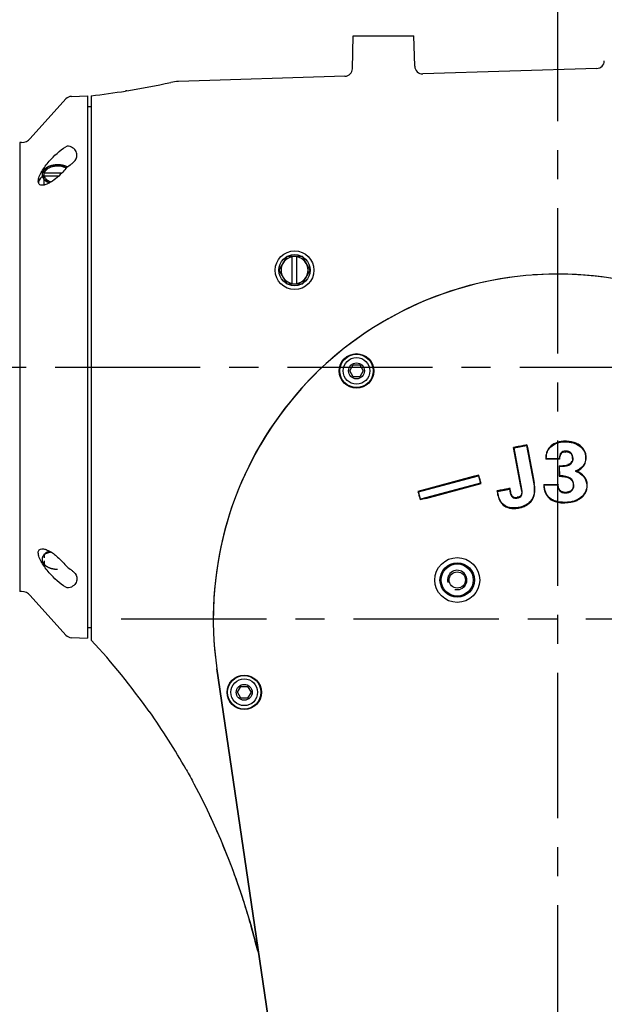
# Model space of a CAD drawing. Header units: millimetres. Extents: x 7426 to 8300, y 124 to 421.
# Tile 129 of 135: x 8198.01 to 8205.56, y 374.45 to 387.17. Entities that reach past the tile are written whole.
import ezdxf

# ---------------------------------------------------------------- set-up
doc = ezdxf.new("R2010")
doc.units = ezdxf.units.MM
doc.linetypes.add('BANKLINE1', pattern=[5.5, 4, -1.5])
doc.linetypes.add('CENTER', pattern=[0.6, 0.375, -0.075, 0.075, -0.075])
doc.layers.add('00_COMPONENTS', color=7, linetype='BANKLINE1')
doc.layers.add('外形图', color=7, linetype='Continuous')
doc.styles.add('微软雅黑', font='msyh.ttc')
doc.dimstyles.new('尺寸标注_1_20比例', dxfattribs={"dimtxt": 2.1, "dimasz": 1.7, "dimexe": 0.5, "dimexo": 0.4, "dimgap": 0.5, "dimtad": 1, "dimdec": 1, "dimlfac": 20, "dimdsep": 46, "dimtxsty": '微软雅黑', "dimcen": 0.09, "dimadec": 0, "dimazin": 0, "dimtp": 0.01, "dimtm": 0.01, "dimtfac": 1, "dimtdec": 1, "dimtofl": 0, "dimtmove": 0, "dimatfit": 3, "dimfxl": 1, "dimtolj": 1, "dimarcsym": 0})

# ---------------------------------------------------------------- blocks, each defined once
blk = doc.blocks.new('*D1498')
at = {"layer": '00_COMPONENTS', "color": 0, "linetype": 'ByBlock', "lineweight": -2, "ltscale": 20}
for p, q in [((8204.563, 406.576), (8143.417, 406.576)), ((8143.917, 404.876), (8143.917, 329.881)), ((8205.291, 328.181), (8143.417, 328.181))]:
    blk.add_line(p, q, dxfattribs=at)
at = {"layer": '00_COMPONENTS', "color": 0}
for points in [[(8144.201, 404.876), (8143.634, 404.876), (8143.917, 406.576)], [(8143.634, 329.881), (8144.201, 329.881), (8143.917, 328.181)]]:
    blk.add_solid(points, dxfattribs=at)
at = {"layer": 'Defpoints', "color": 0}
for p in [(8204.963, 406.576), (8143.917, 328.181), (8205.691, 328.181)]:
    blk.add_point(p, dxfattribs=at)
at = {"layer": '00_COMPONENTS', "color": 0, "insert": (8142.326, 367.378), "char_height": 2.1, "attachment_point": 5, "rotation": 90, "style": '微软雅黑'}
blk.add_mtext('\\A1;\\A1;1567.9', dxfattribs=at)

msp = doc.modelspace()

# ---------------------------------------------------------------- linework, layer by layer
at = {"layer": '00_COMPONENTS', "linetype": 'CENTER', "ltscale": 5}
msp.add_line((8199.3246, 379.4306), (8208.4813, 379.4306), dxfattribs=at)
at = {"layer": '00_COMPONENTS', "linetype": 'ByBlock', "ltscale": 20}
for centre, radius in [((8203.6638, 379.9306), 0.2897), ((8203.6635, 379.9303), 0.2228), ((8203.6635, 379.9303), 0.2071)]:
    msp.add_circle(centre, radius, dxfattribs=at)
msp.add_arc((8204.9627, 353.1806), 53.3953, 29, 259, dxfattribs=at)
at = {"layer": '外形图', "linetype": 'CENTER', "ltscale": 5}
for p, q in [((8204.9627, 346.8554), (8204.9627, 390.8076)), ((8171.4698, 382.6806), (8211.8641, 382.6806))]:
    msp.add_line(p, q, dxfattribs=at)
at = {"layer": '外形图', "linetype": 'Continuous'}
for p, q in [((8202.3103, 386.532), (8202.3214, 386.9556)), ((8202.3214, 386.9556), (8203.1039, 386.9556)), ((8203.1142, 386.563), (8203.1039, 386.9556)), ((8205.4661, 386.5352), (8203.2173, 386.4657)), ((8205.4661, 386.5352), (8205.4665, 386.5352)), ((8202.2135, 386.4347), (8200.0635, 386.3682)), ((8202.2135, 386.4347), (8202.2138, 386.4347)), ((8203.2169, 386.4657), (8203.2173, 386.4657)), ((8199.3961, 386.2469), (8199.3813, 386.2445)), ((8198.6089, 386.1421), (8198.1493, 385.6304)), ((8198.6089, 386.1421), (8198.1493, 385.6304)), ((8198.6807, 386.1752), (8198.8877, 386.1806)), ((8198.6807, 386.1752), (8198.8877, 386.1806)), ((8198.8877, 386.1806), (8198.8877, 379.1806)), ((8198.8877, 386.1806), (8198.8877, 379.1806)), ((8198.9377, 386.1834), (8198.9377, 379.1537)), ((8198.8877, 386.0431), (8198.9377, 386.0431)), ((8198.8877, 386.0431), (8198.9377, 386.0431)), ((8198.0127, 385.5806), (8198.0127, 379.7806)), ((8198.0127, 385.5806), (8198.0127, 379.7806)), ((8198.0377, 385.5806), (8198.0127, 385.5806)), ((8198.0377, 385.5806), (8198.0127, 385.5806)), ((8198.3277, 385.0295), (8198.3277, 385.2226)), ((8198.3277, 385.1836), (8198.3303, 385.1841)), ((8198.3303, 385.1467), (8198.3277, 385.1462)), ((8198.5555, 385.1841), (8198.3303, 385.1841)), ((8198.5168, 385.1467), (8198.3303, 385.1467)), ((8201.4616, 384.1056), (8201.3606, 383.9306)), ((8201.6637, 384.1056), (8201.4616, 384.1056)), ((8201.5327, 383.7556), (8201.5327, 384.1056)), ((8201.5927, 383.7556), (8201.5927, 384.1056)), ((8201.7647, 383.9306), (8201.6637, 384.1056)), ((8201.3606, 383.9306), (8201.4616, 383.7556)), ((8201.6637, 383.7556), (8201.7647, 383.9306)), ((8201.4616, 383.7556), (8201.6637, 383.7556)), ((8202.2746, 382.6306), (8202.3187, 382.7069)), ((8202.3187, 382.7069), (8202.4067, 382.7069)), ((8202.4067, 382.7069), (8202.4507, 382.6306)), ((8202.3187, 382.5544), (8202.2746, 382.6306)), ((8202.4067, 382.5544), (8202.3187, 382.5544)), ((8202.4507, 382.6306), (8202.4067, 382.5544)), ((8204.3981, 381.6357), (8204.5582, 381.6658)), ((8204.4869, 381.6594), (8204.4676, 381.6558)), ((8204.5061, 381.663), (8204.4869, 381.6594)), ((8204.5582, 381.6658), (8204.6508, 381.1736)), ((8204.564, 381.6739), (8204.5743, 381.6189)), ((8204.4808, 381.161), (8204.3905, 381.6413)), ((8204.4985, 381.1014), (8204.3981, 381.6357)), ((8204.5743, 381.6189), (8204.6472, 381.2309)), ((8204.8136, 381.4906), (8204.807, 381.4905)), ((8204.9786, 381.4993), (8204.8135, 381.4972)), ((8204.9057, 381.4917), (8204.886, 381.4915)), ((8204.9255, 381.492), (8204.9057, 381.4917)), ((8204.9866, 381.2768), (8204.9851, 381.3975)), ((8203.8704, 381.2667), (8203.1559, 381.0752)), ((8203.1637, 381.0702), (8203.9365, 381.2772)), ((8203.9417, 381.2858), (8203.8704, 381.2667)), ((8203.9365, 381.2772), (8203.9623, 381.1806)), ((8203.9515, 381.2492), (8203.9417, 381.2858)), ((8204.9793, 381.3448), (8204.9795, 381.3299)), ((8204.9802, 381.2768), (8204.9803, 381.2705)), ((8203.9623, 381.1806), (8203.1896, 380.9736)), ((8203.2561, 380.9846), (8203.9711, 381.176)), ((8203.958, 381.2248), (8203.9515, 381.2492)), ((8203.9646, 381.2004), (8203.958, 381.2248)), ((8203.9711, 381.176), (8203.9646, 381.2004)), ((8204.4923, 381.1003), (8204.4808, 381.161)), ((8204.6472, 381.2309), (8204.6577, 381.175)), ((8204.7881, 381.1563), (8204.9594, 381.1585)), ((8204.8633, 381.1642), (8204.8838, 381.1645)), ((8204.9593, 381.1654), (8204.9658, 381.1655)), ((8203.1559, 381.0752), (8203.1625, 381.0508)), ((8203.1625, 381.0508), (8203.169, 381.0265)), ((8203.1896, 380.9736), (8203.1637, 381.0702)), ((8203.169, 381.0265), (8203.1755, 381.0021)), ((8204.1823, 381.0819), (8204.176, 381.0807)), ((8204.176, 381.0807), (8204.1773, 381.0739)), ((8204.1773, 381.0739), (8204.1816, 381.051)), ((8204.1835, 381.0751), (8204.3401, 381.1045)), ((8204.1879, 381.052), (8204.1835, 381.0751)), ((8204.2705, 381.0985), (8204.2516, 381.095)), ((8204.2894, 381.1021), (8204.2705, 381.0985)), ((8204.3401, 381.1045), (8204.344, 381.0782)), ((8204.3472, 381.1056), (8204.3461, 381.1127)), ((8204.3511, 381.0794), (8204.3472, 381.1056)), ((8203.1755, 381.0021), (8203.1853, 380.9656)), ((8203.2561, 380.9846), (8203.1853, 380.9656)), ((8198.3277, 380.2644), (8198.3277, 380.2151)), ((8198.3277, 380.1777), (8198.3277, 380.1386)), ((8198.0377, 379.7806), (8198.0127, 379.7806)), ((8198.0377, 379.7806), (8198.0127, 379.7806)), ((8198.6089, 379.2192), (8198.1493, 379.7309)), ((8198.6089, 379.2192), (8198.1493, 379.7309)), ((8198.8877, 379.3181), (8198.9377, 379.3181)), ((8198.8877, 379.3181), (8198.9377, 379.3181)), ((8198.6807, 379.1861), (8198.8877, 379.1806)), ((8198.6807, 379.1861), (8198.8877, 379.1806)), ((8200.5598, 378.7828), (8202.1877, 367.7201)), ((8202.1877, 367.7201), (8200.5598, 378.7828)), ((8200.8246, 378.4806), (8200.8687, 378.5569)), ((8200.8687, 378.4044), (8200.8246, 378.4806)), ((8200.8687, 378.5569), (8200.9567, 378.5569)), ((8200.9567, 378.5569), (8201.0007, 378.4806)), ((8201.0007, 378.4806), (8200.9567, 378.4044)), ((8200.9567, 378.4044), (8200.8687, 378.4044)), ((8199.6856, 378.2306), (8199.6907, 378.2306)), ((8200.4877, 376.8493), (8200.4877, 376.8493)), ((8200.4877, 376.8493), (8200.6069, 376.5829)), ((8200.4877, 376.8493), (8200.6069, 376.5829)), ((8200.6069, 376.5829), (8200.7533, 376.2198)), ((8200.6069, 376.5829), (8200.7533, 376.2198)), ((8200.7533, 376.2198), (8200.8836, 375.8508)), ((8200.7533, 376.2198), (8200.8836, 375.8508)), ((8200.8836, 375.8508), (8200.9977, 375.4767)), ((8200.8836, 375.8508), (8200.9977, 375.4767)), ((8200.9977, 375.4767), (8201.0827, 375.1514)), ((8200.9977, 375.4767), (8201.0827, 375.1514))]:
    msp.add_line(p, q, dxfattribs=at)
for centre, radius in [((8201.5627, 383.9306), 0.25), ((8201.5627, 383.9306), 0.2021), ((8202.3627, 382.6306), 0.2225), ((8202.3627, 382.6306), 0.22), ((8202.3627, 382.6306), 0.2157), ((8202.3627, 382.6306), 0.1725), ((8202.3627, 382.6306), 0.1026), ((8203.6638, 379.9306), 0.105), ((8203.6641, 379.931), 0.105), ((8200.9127, 378.4806), 0.2225), ((8200.9127, 378.4806), 0.22), ((8200.9127, 378.4806), 0.2157), ((8200.9127, 378.4806), 0.1725), ((8200.9127, 378.4806), 0.1026)]:
    msp.add_circle(centre, radius, dxfattribs=at)
for centre, radius, start, end in [((8205.463, 386.6352), 0.1, 271.77, 358.49909), ((8202.2104, 386.5346), 0.1, 271.77, 358.49909), ((8203.2142, 386.5657), 0.1, 181.50091, 271.77), ((8197.7971, 396.1214), 10.0032, 279.19823, 282.51239), ((8200.0802, 385.8332), 0.5353, 91.78178, 102.50136), ((8197.7975, 396.1188), 10.0006, 276.54669, 279.11233), ((8198.6833, 386.0752), 0.1, 91.5, 138.06596), ((8198.6833, 386.0752), 0.1, 91.5, 138.06596), ((8198.0377, 385.7306), 0.15, 270, 318.06596), ((8198.0377, 385.7306), 0.15, 270, 318.06596), ((8198.8541, 384.1268), 1.2157, 114.80647, 115.6604), ((8198.3335, 384.5456), 0.7589, 69.27473, 70.22841), ((8198.5197, 385.0632), 0.2088, 66.0183, 70.26357), ((8198.3243, 384.5215), 0.7847, 68.47377, 69.27481), ((8198.5271, 385.0801), 0.1904, 62.6752, 66.00811), ((8198.3149, 384.4975), 0.8104, 68.23871, 68.47603), ((8198.0995, 384.1399), 0.9837, 75.60473, 76.58817), ((8198.162, 384.3667), 0.7485, 70.01202, 70.23096), ((8198.4898, 385.2786), 0.2205, 250.23227, 250.98535), ((8201.5627, 383.9306), 0.175, 99.87089, 260.12911), ((8201.5627, 383.9306), 0.175, 279.87089, 80.12911), ((8204.9623, 379.4306), 4.45, 2.22853, 188.37147), ((8204.9623, 379.4306), 4.45, 95.30001, 186.50979), ((8204.9627, 379.4306), 4.45, 2.3395, 94.14125), ((8204.9976, 381.5212), 0.1867, 131.29018, 134.26485), ((8205.0482, 381.4216), 0.2993, 102.99824, 109.54299), ((8205.0533, 381.4001), 0.3214, 98.78015, 103.01764), ((8205.0559, 381.384), 0.3377, 96.73204, 98.79722), ((8205.0582, 381.362), 0.3598, 90.68581, 96.69027), ((8205.0853, 381.4386), 0.2806, 66.77096, 71.33583), ((8204.9585, 381.5363), 0.1467, 155.99915, 159.26381), ((8205.0728, 381.5145), 0.0821, 146.26044, 151.89097), ((8205.0646, 381.52), 0.0722, 140.0123, 146.25469), ((8205.0791, 381.5128), 0.0727, 51.28116, 56.87412), ((8205.0828, 381.5174), 0.0668, 45.31865, 51.28317), ((8205.1473, 381.5146), 0.181, 11.81208, 24.3618), ((8206.2597, 381.468), 1.4529, 178.84643, 179.11322), ((8205.606, 381.4213), 0.6252, 172.56824, 173.44034), ((8204.9698, 382.1792), 0.7747, 273.54467, 274.4761), ((8205.0744, 381.4983), 0.0868, 319.7848, 324.29365), ((8205.0365, 381.4997), 0.1173, 4.25729, 8.4587), ((8205.0131, 381.4979), 0.1407, 0.66371, 4.25206), ((8205.4769, 381.2172), 0.5138, 185.77868, 186.48203), ((8205.1723, 381.1585), 0.1699, 14.73267, 23.73006), ((8204.2369, 381.0521), 0.2599, 8.56714, 10.69118), ((8204.4477, 381.0773), 0.217, 338.72848, 344.70814), ((8205.0578, 381.2537), 0.1925, 270.68842, 273.69262), ((8205.0887, 381.138), 0.0704, 312.50319, 318.85589), ((8205.145, 381.1506), 0.1985, 325.80328, 337.54459), ((8205.1528, 381.1473), 0.19, 337.58234, 343.68799), ((8204.4535, 381.0795), 0.271, 201.71562, 205.36941), ((8204.4197, 381.1431), 0.2832, 292.40803, 297.28808), ((8205.0071, 381.181), 0.2504, 246.36024, 251.61076), ((8205.0947, 381.2105), 0.2788, 289.695, 294.68786), ((8204.3864, 381.0748), 0.2207, 254.6438, 259.70329), ((8204.4051, 381.1785), 0.3215, 287.93915, 292.39907), ((8198.0995, 381.2213), 0.9837, 283.41183, 284.39527), ((8203.6638, 379.9306), 0.125, 255, 195), ((8198.0377, 379.6306), 0.15, 41.93404, 90), ((8198.0377, 379.6306), 0.15, 41.93404, 90), ((8198.6833, 379.286), 0.1, 221.93404, 268.5), ((8198.6833, 379.286), 0.1, 221.93404, 268.5), ((8192.3284, 373.0339), 9.0075, 35.23525, 42.79818), ((8192.201, 372.9774), 9.1483, 29.5079, 35.04556), ((8192.2879, 373.0529), 9.036, 24.84335, 25.21937), ((8192.3368, 373.0399), 8.9971, 23.16749, 25.04943), ((8192.3316, 373.0377), 9.0027, 20.91622, 23.16735), ((8192.3307, 373.0374), 9.0037, 20.25232, 20.91619), ((8192.3305, 373.0373), 9.0039, 18.61478, 20.2523), ((8192.3321, 373.0379), 9.0022, 17.88908, 18.61473), ((8192.3345, 373.0386), 8.9997, 16.08829, 17.88909), ((8192.3386, 373.0398), 8.9954, 15.61113, 16.08816), ((8192.3435, 373.0412), 8.9904, 13.57513, 15.61123)]:
    msp.add_arc(centre, radius, start, end, dxfattribs=at)
for points, knots in [([(8198.2527, 385.0792), (8198.2527, 385.0995), (8198.2652, 385.1445), (8198.3105, 385.233), (8198.4172, 385.3715), (8198.5276, 385.4755), (8198.6089, 385.5247)], [0, 0, 0, 0, 0.1043411, 0.2340056, 0.5113963, 1, 1, 1, 1]), ([(8198.2527, 385.0792), (8198.2527, 385.0995), (8198.2652, 385.1445), (8198.3105, 385.233), (8198.4172, 385.3715), (8198.5276, 385.4755), (8198.6089, 385.5247)], [0, 0, 0, 0, 0.1043411, 0.2340056, 0.5113963, 1, 1, 1, 1]), ([(8198.7527, 385.417), (8198.7527, 385.4372), (8198.7371, 385.4816), (8198.7012, 385.5096), (8198.6807, 385.5213)], [0, 0, 0, 0, 0.461314, 1, 1, 1, 1]), ([(8198.7527, 385.417), (8198.7527, 385.4372), (8198.7371, 385.4816), (8198.7012, 385.5096), (8198.6807, 385.5213)], [0, 0, 0, 0, 0.461314, 1, 1, 1, 1]), ([(8198.6807, 385.3028), (8198.6916, 385.3103), (8198.7271, 385.3389), (8198.7527, 385.3843), (8198.7527, 385.417)], [0, 0, 0, 0, 0.2886741, 1, 1, 1, 1]), ([(8198.6807, 385.3028), (8198.6916, 385.3103), (8198.7271, 385.3389), (8198.7527, 385.3843), (8198.7527, 385.417)], [0, 0, 0, 0, 0.2886741, 1, 1, 1, 1]), ([(8198.5027, 385.2912), (8198.4983, 385.2909), (8198.4917, 385.2905), (8198.483, 385.2899), (8198.4764, 385.2895), (8198.4709, 385.2891), (8198.4666, 385.2888), (8198.4633, 385.2886), (8198.4605, 385.2885), (8198.4585, 385.288), (8198.4564, 385.2876), (8198.4538, 385.2871), (8198.4496, 385.2862), (8198.4443, 385.2852), (8198.4381, 385.2839), (8198.4318, 385.2826), (8198.4265, 385.2816), (8198.4229, 385.2808), (8198.4208, 385.2804), (8198.4193, 385.2799), (8198.4179, 385.2794), (8198.416, 385.2787), (8198.4127, 385.2775), (8198.4079, 385.2758), (8198.4022, 385.2738), (8198.3974, 385.272), (8198.3936, 385.2707), (8198.3908, 385.2696), (8198.3884, 385.2688), (8198.3865, 385.2681), (8198.385, 385.2676), (8198.3838, 385.2672), (8198.383, 385.2667), (8198.3818, 385.266), (8198.3792, 385.2645), (8198.3751, 385.2622), (8198.3702, 385.2595), (8198.3653, 385.2567), (8198.3612, 385.2544), (8198.3579, 385.2526), (8198.3559, 385.2515), (8198.3542, 385.2505), (8198.3525, 385.2497), (8198.351, 385.2482), (8198.349, 385.2466), (8198.3464, 385.2444), (8198.3432, 385.2416), (8198.3393, 385.2383), (8198.3361, 385.2355), (8198.3335, 385.2333), (8198.3316, 385.2316), (8198.3299, 385.2302), (8198.3288, 385.2293), (8198.3282, 385.2287), (8198.3276, 385.2283), (8198.3274, 385.2278), (8198.3269, 385.2272), (8198.3261, 385.2261), (8198.325, 385.2246), (8198.3236, 385.2227), (8198.3219, 385.2202), (8198.3196, 385.217), (8198.3169, 385.2133), (8198.3147, 385.2102), (8198.3129, 385.2077), (8198.3116, 385.2058), (8198.3104, 385.2042), (8198.31, 385.2029), (8198.3095, 385.2015), (8198.309, 385.1999), (8198.3081, 385.1972), (8198.3069, 385.1938), (8198.3056, 385.1898), (8198.3042, 385.1858), (8198.303, 385.1824), (8198.3023, 385.1803), (8198.302, 385.1793), (8198.3017, 385.1786), (8198.3017, 385.1777), (8198.3017, 385.1767), (8198.3017, 385.1753), (8198.3017, 385.1736), (8198.3017, 385.1716), (8198.3017, 385.1688), (8198.3017, 385.1654), (8198.3017, 385.162), (8198.3017, 385.1593), (8198.3017, 385.1572), (8198.3017, 385.1555), (8198.3017, 385.1541), (8198.3017, 385.1531), (8198.3017, 385.1522), (8198.302, 385.1516), (8198.3023, 385.1506), (8198.303, 385.1484), (8198.3042, 385.145), (8198.3056, 385.141), (8198.3069, 385.137), (8198.3081, 385.1336), (8198.309, 385.131), (8198.3095, 385.1293), (8198.31, 385.128), (8198.3104, 385.1266), (8198.3116, 385.125), (8198.3129, 385.1232), (8198.3147, 385.1207), (8198.3169, 385.1175), (8198.3196, 385.1138), (8198.3232, 385.1088), (8198.3259, 385.105), (8198.3277, 385.1025)], [0, 0, 0, 0, 0.03125, 0.046875, 0.0625, 0.078125, 0.0859375, 0.09375, 0.1015625, 0.1054688, 0.109375, 0.1171875, 0.125, 0.140625, 0.15625, 0.171875, 0.1875, 0.1953125, 0.1992188, 0.203125, 0.2070312, 0.2109375, 0.21875, 0.234375, 0.25, 0.265625, 0.2734375, 0.28125, 0.2890625, 0.2929688, 0.296875, 0.3007812, 0.3027344, 0.3046875, 0.3125, 0.328125, 0.34375, 0.359375, 0.375, 0.3828125, 0.390625, 0.3945312, 0.3984375, 0.40625, 0.4140625, 0.421875, 0.4375, 0.453125, 0.46875, 0.4765625, 0.484375, 0.4921875, 0.4960938, 0.4980469, 0.5, 0.5019531, 0.5039062, 0.5078125, 0.515625, 0.5234375, 0.53125, 0.546875, 0.5625, 0.578125, 0.5859375, 0.59375, 0.6015625, 0.6054688, 0.609375, 0.6171875, 0.625, 0.640625, 0.65625, 0.671875, 0.6875, 0.6953125, 0.6972656, 0.6992188, 0.703125, 0.7070312, 0.7109375, 0.71875, 0.7265625, 0.734375, 0.75, 0.765625, 0.7734375, 0.78125, 0.7890625, 0.7929688, 0.796875, 0.8007812, 0.8027344, 0.8046875, 0.8125, 0.828125, 0.84375, 0.859375, 0.875, 0.8828125, 0.890625, 0.8945312, 0.8984375, 0.90625, 0.9140625, 0.921875, 0.9375, 0.953125, 0.96875, 1, 1, 1, 1]), ([(8198.3591, 385.2277), (8198.3555, 385.2245), (8198.3431, 385.2122), (8198.3337, 385.1964), (8198.3303, 385.1841)], [0, 0, 0, 0, 0.2704028, 1, 1, 1, 1]), ([(8198.4152, 385.2598), (8198.4092, 385.2576), (8198.3852, 385.2486), (8198.3616, 385.2385), (8198.3441, 385.2304)], [0, 0, 0, 0, 0.2471189, 1, 1, 1, 1]), ([(8198.4152, 385.2598), (8198.4097, 385.2578), (8198.3897, 385.2497), (8198.3709, 385.2382), (8198.3591, 385.2277)], [0, 0, 0, 0, 0.2674667, 1, 1, 1, 1]), ([(8198.6089, 385.2429), (8198.5918, 385.2225), (8198.5266, 385.151), (8198.4515, 385.0864), (8198.3893, 385.0535)], [0, 0, 0, 0, 0.2749147, 1, 1, 1, 1]), ([(8198.6089, 385.2429), (8198.5918, 385.2225), (8198.5266, 385.151), (8198.4515, 385.0864), (8198.3893, 385.0535)], [0, 0, 0, 0, 0.2749147, 1, 1, 1, 1]), ([(8198.5027, 385.2855), (8198.4954, 385.2838), (8198.4659, 385.2764), (8198.4368, 385.2675), (8198.4152, 385.2598)], [0, 0, 0, 0, 0.246175, 1, 1, 1, 1]), ([(8198.5027, 385.2744), (8198.4951, 385.2744), (8198.4654, 385.2731), (8198.4359, 385.2672), (8198.4152, 385.2598)], [0, 0, 0, 0, 0.2570196, 1, 1, 1, 1]), ([(8198.6291, 385.2635), (8198.6268, 385.2646), (8198.6222, 385.2666), (8198.6171, 385.2689), (8198.6136, 385.2704), (8198.6119, 385.2712), (8198.6102, 385.2719), (8198.6077, 385.2728), (8198.6046, 385.2738), (8198.6009, 385.2751), (8198.5972, 385.2764), (8198.5941, 385.2775), (8198.5917, 385.2783), (8198.5898, 385.2789), (8198.5878, 385.2794), (8198.5839, 385.2804), (8198.5793, 385.2816), (8198.5748, 385.2828), (8198.5722, 385.2834), (8198.5703, 385.284), (8198.5681, 385.2843), (8198.5654, 385.2849), (8198.5605, 385.2857), (8198.5549, 385.2867), (8198.55, 385.2877), (8198.5472, 385.2881), (8198.5444, 385.2884), (8198.541, 385.2888), (8198.5368, 385.2892), (8198.5326, 385.2897), (8198.5291, 385.29), (8198.5264, 385.2903), (8198.5242, 385.2904), (8198.5221, 385.2905), (8198.5178, 385.2907), (8198.5113, 385.2909), (8198.5055, 385.2911), (8198.5027, 385.2912)], [0, 0, 0, 0, 0.0625, 0.125, 0.140625, 0.15625, 0.171875, 0.1875, 0.21875, 0.25, 0.28125, 0.3125, 0.328125, 0.34375, 0.359375, 0.375, 0.4375, 0.46875, 0.484375, 0.5, 0.515625, 0.53125, 0.5625, 0.625, 0.65625, 0.671875, 0.6875, 0.71875, 0.75, 0.78125, 0.8125, 0.828125, 0.84375, 0.859375, 0.875, 0.9375, 1, 1, 1, 1]), ([(8198.5902, 385.2598), (8198.5829, 385.2624), (8198.5541, 385.2722), (8198.5247, 385.2803), (8198.5027, 385.2855)], [0, 0, 0, 0, 0.2541503, 1, 1, 1, 1]), ([(8198.5902, 385.2598), (8198.5834, 385.2622), (8198.5551, 385.2708), (8198.5252, 385.2744), (8198.5027, 385.2744)], [0, 0, 0, 0, 0.2414203, 1, 1, 1, 1]), ([(8198.6089, 385.2429), (8198.6243, 385.2612), (8198.6492, 385.2809), (8198.6747, 385.2987), (8198.6807, 385.3028)], [0, 0, 0, 0, 0.7672165, 1, 1, 1, 1]), ([(8198.6089, 385.2429), (8198.6243, 385.2612), (8198.6492, 385.2809), (8198.6747, 385.2987), (8198.6807, 385.3028)], [0, 0, 0, 0, 0.7672165, 1, 1, 1, 1]), ([(8198.3275, 385.159), (8198.3201, 385.1546), (8198.2944, 385.1369), (8198.2725, 385.1124), (8198.2628, 385.0919)], [0, 0, 0, 0, 0.2748488, 1, 1, 1, 1]), ([(8198.3275, 385.159), (8198.3201, 385.1546), (8198.2944, 385.1369), (8198.2725, 385.1124), (8198.2628, 385.0919)], [0, 0, 0, 0, 0.2748488, 1, 1, 1, 1]), ([(8198.3277, 385.1025), (8198.3288, 385.1015), (8198.3309, 385.0993), (8198.3336, 385.0967), (8198.3355, 385.0948), (8198.3366, 385.0937), (8198.3379, 385.0927), (8198.3395, 385.0914), (8198.3421, 385.0892), (8198.3443, 385.0874), (8198.3462, 385.0858), (8198.3476, 385.0848), (8198.3501, 385.0831), (8198.3529, 385.0812), (8198.3553, 385.0794), (8198.3568, 385.0785), (8198.3578, 385.0777), (8198.359, 385.077), (8198.3605, 385.0761), (8198.3632, 385.0745), (8198.3663, 385.0727), (8198.3689, 385.0711), (8198.3705, 385.0703), (8198.373, 385.0691), (8198.3767, 385.0672), (8198.3805, 385.0654), (8198.3829, 385.0641), (8198.3847, 385.0633), (8198.3878, 385.0621), (8198.3922, 385.0602), (8198.3957, 385.0587), (8198.3975, 385.058)], [0, 0, 0, 0, 0.0625, 0.125, 0.15625, 0.171875, 0.1875, 0.21875, 0.25, 0.3125, 0.328125, 0.34375, 0.375, 0.4375, 0.46875, 0.484375, 0.5, 0.515625, 0.53125, 0.5625, 0.625, 0.65625, 0.671875, 0.6875, 0.75, 0.8125, 0.828125, 0.84375, 0.875, 0.9375, 1, 1, 1, 1]), ([(8198.3303, 385.1467), (8198.3314, 385.1428), (8198.3375, 385.1263), (8198.3491, 385.1121), (8198.3591, 385.1031)], [0, 0, 0, 0, 0.2342099, 1, 1, 1, 1]), ([(8198.3441, 385.0928), (8198.35, 385.0913), (8198.3739, 385.0849), (8198.3976, 385.0774), (8198.4152, 385.0711)], [0, 0, 0, 0, 0.2467364, 1, 1, 1, 1]), ([(8198.3591, 385.1031), (8198.3628, 385.0998), (8198.3798, 385.0863), (8198.3996, 385.0767), (8198.4152, 385.0711)], [0, 0, 0, 0, 0.2328892, 1, 1, 1, 1]), ([(8198.3277, 385.0295), (8198.3104, 385.0257), (8198.2808, 385.0234), (8198.2551, 385.0511), (8198.2527, 385.0695), (8198.2527, 385.0792)], [0, 0, 0, 0, 0.5006614, 0.7243549, 1, 1, 1, 1]), ([(8198.3277, 385.0295), (8198.3104, 385.0257), (8198.2808, 385.0234), (8198.2551, 385.0511), (8198.2527, 385.0695), (8198.2527, 385.0792)], [0, 0, 0, 0, 0.5006614, 0.7243549, 1, 1, 1, 1]), ([(8198.3893, 385.0535), (8198.3841, 385.0507), (8198.3643, 385.0409), (8198.3434, 385.0329), (8198.3277, 385.0295)], [0, 0, 0, 0, 0.2702663, 1, 1, 1, 1]), ([(8198.3893, 385.0535), (8198.3841, 385.0507), (8198.3643, 385.0409), (8198.3434, 385.0329), (8198.3277, 385.0295)], [0, 0, 0, 0, 0.2702663, 1, 1, 1, 1]), ([(8204.8094, 381.5366), (8204.809, 381.5328), (8204.8083, 381.5253), (8204.8079, 381.5177), (8204.8077, 381.5139)], [0, 0, 0, 0, 0.5000573, 1, 1, 1, 1]), ([(8204.8214, 381.5883), (8204.8201, 381.585), (8204.8179, 381.5785), (8204.816, 381.5719), (8204.8152, 381.5685)], [0, 0, 0, 0, 0.4998066, 1, 1, 1, 1]), ([(8205.0555, 381.5826), (8205.0563, 381.5823), (8205.0578, 381.5815), (8205.0592, 381.5805), (8205.0599, 381.58)], [0, 0, 0, 0, 0.4901538, 1, 1, 1, 1]), ([(8204.8077, 381.5139), (8204.8075, 381.5112), (8204.8073, 381.5056), (8204.8072, 381.5001), (8204.8071, 381.4973)], [0, 0, 0, 0, 0.4999705, 1, 1, 1, 1]), ([(8205.0303, 381.4069), (8205.0343, 381.4072), (8205.0425, 381.4079), (8205.0506, 381.4088), (8205.0546, 381.4093)], [0, 0, 0, 0, 0.4996746, 1, 1, 1, 1]), ([(8205.0954, 381.4224), (8205.0946, 381.4225), (8205.0928, 381.4227), (8205.0911, 381.423), (8205.0902, 381.4231)], [0, 0, 0, 0, 0.4904622, 1, 1, 1, 1]), ([(8205.1375, 381.4557), (8205.1369, 381.4554), (8205.1355, 381.4547), (8205.1341, 381.4542), (8205.1334, 381.454)], [0, 0, 0, 0, 0.4886321, 1, 1, 1, 1]), ([(8204.491, 381.0316), (8204.4905, 381.0305), (8204.4895, 381.0282), (8204.4883, 381.026), (8204.4877, 381.0249)], [0, 0, 0, 0, 0.4996477, 1, 1, 1, 1]), ([(8204.495, 381.0469), (8204.4946, 381.0443), (8204.4936, 381.0391), (8204.4919, 381.0341), (8204.491, 381.0316)], [0, 0, 0, 0, 0.5025629, 1, 1, 1, 1]), ([(8204.7848, 381.1162), (8204.7853, 381.1124), (8204.7865, 381.1049), (8204.7881, 381.0974), (8204.7889, 381.0937)], [0, 0, 0, 0, 0.4999382, 1, 1, 1, 1]), ([(8204.9958, 381.084), (8204.9934, 381.0864), (8204.989, 381.0916), (8204.9852, 381.0972), (8204.9835, 381.1001)], [0, 0, 0, 0, 0.4998634, 1, 1, 1, 1]), ([(8205.0114, 381.0721), (8205.0085, 381.0737), (8205.003, 381.0773), (8204.9981, 381.0817), (8204.9958, 381.084)], [0, 0, 0, 0, 0.5001222, 1, 1, 1, 1]), ([(8205.0896, 381.064), (8205.0864, 381.0634), (8205.08, 381.0624), (8205.0735, 381.0618), (8205.0702, 381.0616)], [0, 0, 0, 0, 0.5000667, 1, 1, 1, 1]), ([(8205.1509, 381.1046), (8205.1496, 381.1023), (8205.1468, 381.0978), (8205.1435, 381.0936), (8205.1417, 381.0916)], [0, 0, 0, 0, 0.5015389, 1, 1, 1, 1]), ([(8204.4417, 380.9998), (8204.4408, 381.0001), (8204.4391, 381.0007), (8204.4374, 381.0014), (8204.4365, 381.0018)], [0, 0, 0, 0, 0.4916437, 1, 1, 1, 1]), ([(8198.2527, 380.282), (8198.2527, 380.2956), (8198.2592, 380.3247), (8198.3025, 380.3387), (8198.3475, 380.3279), (8198.3976, 380.305), (8198.4504, 380.2705), (8198.5246, 380.2107), (8198.5762, 380.1572), (8198.6089, 380.1184)], [0, 0, 0, 0, 0.088124, 0.1656598, 0.2638934, 0.3839743, 0.5211028, 0.6713324, 1, 1, 1, 1]), ([(8198.6089, 379.8366), (8198.5276, 379.8858), (8198.4171, 379.9897), (8198.3105, 380.1283), (8198.2652, 380.2168), (8198.2527, 380.2618), (8198.2527, 380.282)], [0, 0, 0, 0, 0.4886071, 0.7659975, 0.8956613, 1, 1, 1, 1]), ([(8198.3277, 380.2587), (8198.3259, 380.2562), (8198.3232, 380.2525), (8198.3196, 380.2475), (8198.3169, 380.2437), (8198.3147, 380.2406), (8198.3129, 380.2381), (8198.3116, 380.2362), (8198.3104, 380.2347), (8198.31, 380.2333), (8198.3095, 380.232), (8198.309, 380.2303), (8198.3081, 380.2276), (8198.3069, 380.2243), (8198.3056, 380.2203), (8198.3042, 380.2162), (8198.303, 380.2129), (8198.3023, 380.2107), (8198.302, 380.2097), (8198.3017, 380.209), (8198.3017, 380.2082), (8198.3017, 380.2072), (8198.3017, 380.2058), (8198.3017, 380.2041), (8198.3017, 380.202), (8198.3017, 380.1993), (8198.3017, 380.1959), (8198.3017, 380.1924), (8198.3017, 380.1897), (8198.3017, 380.1876), (8198.3017, 380.1859), (8198.3017, 380.1846), (8198.3017, 380.1835), (8198.3017, 380.1827), (8198.302, 380.182), (8198.3023, 380.181), (8198.303, 380.1788), (8198.3042, 380.1755), (8198.3056, 380.1714), (8198.3069, 380.1674), (8198.3081, 380.1641), (8198.309, 380.1614), (8198.3095, 380.1597), (8198.31, 380.1584), (8198.3104, 380.157), (8198.3116, 380.1555), (8198.3129, 380.1536), (8198.3147, 380.1511), (8198.3169, 380.148), (8198.3196, 380.1442), (8198.3219, 380.1411), (8198.3236, 380.1386), (8198.325, 380.1367), (8198.3261, 380.1351), (8198.3269, 380.134), (8198.3274, 380.1334), (8198.3276, 380.1329), (8198.3282, 380.1325), (8198.3288, 380.132), (8198.3299, 380.131), (8198.3316, 380.1296), (8198.3335, 380.128), (8198.3361, 380.1258), (8198.3393, 380.123), (8198.3432, 380.1197), (8198.3464, 380.1169), (8198.349, 380.1147), (8198.351, 380.113), (8198.3525, 380.1116), (8198.3542, 380.1107), (8198.3559, 380.1098), (8198.3579, 380.1087), (8198.3612, 380.1068), (8198.3653, 380.1045), (8198.3702, 380.1018), (8198.3751, 380.099), (8198.3792, 380.0967), (8198.3818, 380.0952), (8198.383, 380.0946), (8198.3838, 380.0941), (8198.385, 380.0937), (8198.3865, 380.0932), (8198.3884, 380.0925), (8198.3908, 380.0916), (8198.3936, 380.0906), (8198.3974, 380.0892), (8198.4022, 380.0875), (8198.4079, 380.0855), (8198.4127, 380.0837), (8198.416, 380.0825), (8198.4179, 380.0819), (8198.4193, 380.0813), (8198.4208, 380.0808), (8198.4229, 380.0805), (8198.4265, 380.0797), (8198.4318, 380.0787), (8198.4381, 380.0774), (8198.4443, 380.0761), (8198.4496, 380.0751), (8198.4538, 380.0742), (8198.4564, 380.0737), (8198.4585, 380.0733), (8198.4605, 380.0728), (8198.4633, 380.0726), (8198.4666, 380.0724), (8198.4709, 380.0721), (8198.4764, 380.0718), (8198.483, 380.0713), (8198.4917, 380.0708), (8198.4983, 380.0703), (8198.5027, 380.0701)], [0, 0, 0, 0, 0.03125, 0.046875, 0.0625, 0.078125, 0.0859375, 0.09375, 0.1015625, 0.1054688, 0.109375, 0.1171875, 0.125, 0.140625, 0.15625, 0.171875, 0.1875, 0.1953125, 0.1972656, 0.1992188, 0.203125, 0.2070312, 0.2109375, 0.21875, 0.2265625, 0.234375, 0.25, 0.265625, 0.2734375, 0.28125, 0.2890625, 0.2929688, 0.296875, 0.3007812, 0.3027344, 0.3046875, 0.3125, 0.328125, 0.34375, 0.359375, 0.375, 0.3828125, 0.390625, 0.3945312, 0.3984375, 0.40625, 0.4140625, 0.421875, 0.4375, 0.453125, 0.46875, 0.4765625, 0.484375, 0.4921875, 0.4960938, 0.4980469, 0.5, 0.5019531, 0.5039062, 0.5078125, 0.515625, 0.5234375, 0.53125, 0.546875, 0.5625, 0.578125, 0.5859375, 0.59375, 0.6015625, 0.6054688, 0.609375, 0.6171875, 0.625, 0.640625, 0.65625, 0.671875, 0.6875, 0.6953125, 0.6972656, 0.6992188, 0.703125, 0.7070312, 0.7109375, 0.71875, 0.7265625, 0.734375, 0.75, 0.765625, 0.78125, 0.7890625, 0.7929688, 0.796875, 0.8007812, 0.8046875, 0.8125, 0.828125, 0.84375, 0.859375, 0.875, 0.8828125, 0.890625, 0.8945312, 0.8984375, 0.90625, 0.9140625, 0.921875, 0.9375, 0.953125, 0.96875, 1, 1, 1, 1]), ([(8198.3975, 380.3033), (8198.3958, 380.3026), (8198.3925, 380.3012), (8198.3882, 380.2994), (8198.3853, 380.2982), (8198.3836, 380.2975), (8198.3811, 380.2962), (8198.3774, 380.2944), (8198.3737, 380.2926), (8198.3712, 380.2914), (8198.3696, 380.2905), (8198.3669, 380.2889), (8198.3638, 380.2871), (8198.3611, 380.2855), (8198.3596, 380.2846), (8198.3584, 380.2839), (8198.3573, 380.2832), (8198.3559, 380.2822), (8198.3534, 380.2805), (8198.3506, 380.2785), (8198.3481, 380.2768), (8198.3467, 380.2759), (8198.3449, 380.2743), (8198.3419, 380.2719), (8198.3391, 380.2695), (8198.3371, 380.268), (8198.336, 380.2669), (8198.334, 380.2649), (8198.3311, 380.2621), (8198.3288, 380.2599), (8198.3277, 380.2587)], [0, 0, 0, 0, 0.0625, 0.125, 0.15625, 0.171875, 0.1875, 0.25, 0.3125, 0.328125, 0.34375, 0.375, 0.4375, 0.46875, 0.484375, 0.5, 0.515625, 0.53125, 0.5625, 0.625, 0.65625, 0.671875, 0.6875, 0.75, 0.8125, 0.828125, 0.84375, 0.875, 0.9375, 1, 1, 1, 1]), ([(8198.4152, 380.2902), (8198.4093, 380.2881), (8198.3858, 380.28), (8198.362, 380.2731), (8198.3441, 380.2685)], [0, 0, 0, 0, 0.2534406, 1, 1, 1, 1]), ([(8198.6089, 380.1184), (8198.6243, 380.1), (8198.6492, 380.0804), (8198.6747, 380.0626), (8198.6807, 380.0585)], [0, 0, 0, 0, 0.7672165, 1, 1, 1, 1]), ([(8198.6807, 380.0585), (8198.6916, 380.0509), (8198.7271, 380.0224), (8198.7527, 379.9769), (8198.7527, 379.9443)], [0, 0, 0, 0, 0.2886741, 1, 1, 1, 1]), ([(8198.7527, 379.9443), (8198.7527, 379.9241), (8198.7371, 379.8797), (8198.7012, 379.8516), (8198.6807, 379.8399)], [0, 0, 0, 0, 0.461314, 1, 1, 1, 1]), ([(8200.1627, 377.4834), (8200.1969, 377.4228), (8200.3113, 377.2147), (8200.4169, 377.0017), (8200.4877, 376.8493)], [0, 0, 0, 0, 0.2927189, 1, 1, 1, 1])]:
    msp.add_open_spline(points, degree=3, knots=knots, dxfattribs=at)
for points in [[(8198.6807, 385.5213), (8198.6599, 385.5332), (8198.6294, 385.5371), (8198.6089, 385.5247)], [(8198.6807, 385.5213), (8198.6599, 385.5332), (8198.6294, 385.5371), (8198.6089, 385.5247)], [(8198.2628, 385.0919), (8198.2586, 385.083), (8198.2556, 385.0735), (8198.254, 385.0639)], [(8198.2628, 385.0919), (8198.2586, 385.083), (8198.2556, 385.0735), (8198.254, 385.0639)], [(8204.4676, 381.6558), (8204.4419, 381.651), (8204.4162, 381.6461), (8204.3905, 381.6413)], [(8204.564, 381.6738), (8204.5447, 381.6702), (8204.5254, 381.6666), (8204.5061, 381.663)], [(8204.8673, 381.6549), (8204.8499, 381.638), (8204.8344, 381.6182), (8204.8246, 381.596)], [(8204.8274, 381.5857), (8204.8357, 381.6077), (8204.8505, 381.6293), (8204.8717, 381.6499)], [(8204.8717, 381.6499), (8204.8923, 381.67), (8204.9188, 381.686), (8204.95, 381.6971)], [(8204.8987, 381.6797), (8204.8902, 381.6742), (8204.882, 381.6681), (8204.8744, 381.6615)], [(8204.9481, 381.7037), (8204.9308, 381.6975), (8204.9141, 381.6896), (8204.8987, 381.6797)], [(8204.95, 381.6971), (8204.9812, 381.7082), (8205.0156, 381.7144), (8205.0537, 381.7149)], [(8205.0537, 381.7149), (8205.132, 381.7159), (8205.196, 381.6974), (8205.2454, 381.6597)], [(8205.1298, 381.716), (8205.1048, 381.7205), (8205.0793, 381.7221), (8205.0539, 381.7218)], [(8205.1751, 381.7045), (8205.1603, 381.7095), (8205.1451, 381.7133), (8205.1298, 381.716)], [(8205.2498, 381.6652), (8205.2333, 381.6778), (8205.215, 381.6883), (8205.1959, 381.6965)], [(8205.2454, 381.6597), (8205.2951, 381.6218), (8205.3208, 381.5725), (8205.3216, 381.5119)], [(8205.3121, 381.5892), (8205.2986, 381.619), (8205.2759, 381.6454), (8205.2498, 381.6652)], [(8204.8152, 381.5685), (8204.8125, 381.558), (8204.8107, 381.5473), (8204.8094, 381.5366)], [(8204.8135, 381.4972), (8204.8141, 381.5337), (8204.819, 381.5636), (8204.8274, 381.5857)], [(8205.0038, 381.5706), (8204.9909, 381.5553), (8204.9823, 381.5317), (8204.9786, 381.4993)], [(8204.9861, 381.5022), (8204.9884, 381.5197), (8204.9921, 381.5376), (8205.0004, 381.5532)], [(8205.0651, 381.5944), (8205.0369, 381.594), (8205.0167, 381.5859), (8205.0038, 381.5706)], [(8205.0093, 381.5664), (8205.0198, 381.5789), (8205.0408, 381.5897), (8205.0555, 381.5826)], [(8205.1343, 381.5695), (8205.1175, 381.5861), (8205.0944, 381.5947), (8205.0651, 381.5944)], [(8205.0655, 381.5878), (8205.0839, 381.588), (8205.1035, 381.5837), (8205.1188, 381.5737)], [(8205.1298, 381.5649), (8205.1424, 381.5524), (8205.1499, 381.5344), (8205.1525, 381.5169)], [(8205.1603, 381.4995), (8205.16, 381.5292), (8205.1513, 381.5526), (8205.1343, 381.5695)], [(8205.3287, 381.5122), (8205.3285, 381.5254), (8205.3271, 381.5387), (8205.3244, 381.5516)], [(8204.886, 381.4915), (8204.8618, 381.4912), (8204.8377, 381.4909), (8204.8136, 381.4906)], [(8204.9849, 381.4928), (8204.9651, 381.4925), (8204.9453, 381.4922), (8204.9255, 381.492)], [(8204.9786, 381.4042), (8204.9916, 381.4046), (8205.0047, 381.4052), (8205.0177, 381.406)], [(8204.9786, 381.4042), (8204.9788, 381.3844), (8204.979, 381.3646), (8204.9793, 381.3448)], [(8204.9851, 381.3975), (8205.0352, 381.3992), (8205.0707, 381.4033), (8205.0905, 381.4095)], [(8205.0546, 381.4093), (8205.0661, 381.4108), (8205.0777, 381.4127), (8205.0888, 381.4162)], [(8205.0905, 381.4095), (8205.1102, 381.4158), (8205.1273, 381.4264), (8205.1407, 381.4423)], [(8205.1358, 381.4468), (8205.1257, 381.4348), (8205.1111, 381.4215), (8205.0954, 381.4224)], [(8205.1539, 381.4996), (8205.1541, 381.4839), (8205.1515, 381.4626), (8205.1375, 381.4557)], [(8205.1449, 381.4477), (8205.1554, 381.4624), (8205.1606, 381.4795), (8205.1603, 381.4995)], [(8205.3216, 381.5119), (8205.3227, 381.4253), (8205.2769, 381.3667), (8205.1849, 381.3358)], [(8205.2599, 381.3662), (8205.2843, 381.3844), (8205.3049, 381.4099), (8205.3161, 381.4382)], [(8205.3161, 381.4382), (8205.3253, 381.4615), (8205.329, 381.4872), (8205.3287, 381.5122)], [(8204.9795, 381.3299), (8204.9797, 381.3122), (8204.9799, 381.2945), (8204.9802, 381.2768)], [(8204.9803, 381.2705), (8204.996, 381.2701), (8205.0117, 381.2694), (8205.0273, 381.2677)], [(8205.1689, 381.1538), (8205.1679, 381.2332), (8205.1068, 381.2742), (8204.9866, 381.2768)], [(8205.0273, 381.2677), (8205.0367, 381.2667), (8205.046, 381.2653), (8205.0552, 381.2634)], [(8205.1849, 381.3358), (8205.2846, 381.2994), (8205.335, 381.2384), (8205.336, 381.1528)], [(8205.2043, 381.3358), (8205.2239, 381.3436), (8205.243, 381.3535), (8205.2599, 381.3662)], [(8205.2599, 381.3061), (8205.2426, 381.318), (8205.2237, 381.3277), (8205.2043, 381.3358)], [(8205.3279, 381.2269), (8205.3139, 381.2587), (8205.2886, 381.2864), (8205.2599, 381.3061)], [(8204.6508, 381.1736), (8204.6676, 381.0843), (8204.6583, 381.0145), (8204.6243, 380.9644)], [(8204.6651, 381.1194), (8204.6638, 381.1381), (8204.6612, 381.1567), (8204.6577, 381.175)], [(8204.7816, 381.1631), (8204.8088, 381.1635), (8204.8361, 381.1639), (8204.8633, 381.1642)], [(8204.7816, 381.1632), (8204.7818, 381.1475), (8204.7827, 381.1318), (8204.7848, 381.1162)], [(8204.857, 380.99), (8204.8121, 381.0292), (8204.789, 381.0842), (8204.7881, 381.1563)], [(8204.8838, 381.1645), (8204.9089, 381.1648), (8204.9341, 381.1651), (8204.9593, 381.1654)], [(8204.9594, 381.1585), (8204.9665, 381.088), (8205.0004, 381.0535), (8205.0599, 381.0542)], [(8204.9835, 381.1001), (8204.973, 381.1177), (8204.9688, 381.1388), (8204.9664, 381.1592)], [(8205.0552, 381.2634), (8205.0842, 381.2575), (8205.1147, 381.2463), (8205.1353, 381.2251)], [(8205.1353, 381.2251), (8205.1529, 381.2068), (8205.1621, 381.1793), (8205.1624, 381.1539)], [(8205.1406, 381.0808), (8205.1597, 381.0983), (8205.1693, 381.1225), (8205.1689, 381.1538)], [(8205.1624, 381.1539), (8205.1626, 381.137), (8205.1593, 381.1193), (8205.1509, 381.1046)], [(8205.336, 381.1528), (8205.3368, 381.0922), (8205.3124, 381.0407), (8205.2633, 380.9983)], [(8205.3352, 381.0939), (8205.3408, 381.113), (8205.3433, 381.1332), (8205.3431, 381.1531)], [(8205.3431, 381.1531), (8205.3429, 381.1694), (8205.3408, 381.1859), (8205.3367, 381.2017)], [(8204.1816, 381.051), (8204.184, 381.0384), (8204.1868, 381.0259), (8204.1902, 381.0136)], [(8204.2516, 381.095), (8204.2285, 381.0906), (8204.2054, 381.0863), (8204.1823, 381.0819)], [(8204.2808, 380.8888), (8204.2341, 380.9167), (8204.2031, 380.9709), (8204.1879, 381.052)], [(8204.1902, 381.0136), (8204.1935, 381.002), (8204.1973, 380.9905), (8204.2017, 380.9793)], [(8204.3462, 381.1127), (8204.3272, 381.1092), (8204.3083, 381.1056), (8204.2894, 381.1021)], [(8204.344, 381.0782), (8204.3467, 381.0598), (8204.3509, 381.0442), (8204.3564, 381.0313)], [(8204.3575, 381.0492), (8204.3546, 381.0591), (8204.3526, 381.0692), (8204.3511, 381.0794)], [(8204.3564, 381.0313), (8204.3722, 380.9944), (8204.3988, 380.9795), (8204.4331, 380.986)], [(8204.3834, 381.0044), (8204.3703, 381.0156), (8204.3624, 381.0327), (8204.3575, 381.0492)], [(8204.4331, 380.986), (8204.4628, 380.9916), (8204.483, 381.0033), (8204.4932, 381.0213)], [(8204.4877, 381.0249), (8204.4791, 381.0097), (8204.4585, 380.9951), (8204.4417, 380.9998)], [(8204.4932, 381.0213), (8204.5033, 381.039), (8204.5052, 381.0659), (8204.4985, 381.1014)], [(8204.4939, 381.0908), (8204.496, 381.0764), (8204.4972, 381.0614), (8204.495, 381.0469)], [(8204.657, 381.0201), (8204.6658, 381.0521), (8204.6674, 381.0863), (8204.6651, 381.1194)], [(8204.7889, 381.0937), (8204.7923, 381.0793), (8204.7971, 381.0651), (8204.8033, 381.0517)], [(8204.8033, 381.0517), (8204.8149, 381.0266), (8204.8321, 381.0034), (8204.8529, 380.9852)], [(8205.0601, 381.0612), (8205.0435, 381.061), (8205.0259, 381.0639), (8205.0114, 381.0721)], [(8205.0599, 381.0542), (8205.0944, 381.0547), (8205.1215, 381.0634), (8205.1406, 381.0808)], [(8205.1363, 381.086), (8205.1236, 381.0744), (8205.1065, 381.0673), (8205.0896, 381.064)], [(8205.268, 380.9934), (8205.2835, 381.0068), (8205.2977, 381.0221), (8205.3092, 381.0391)], [(8204.2086, 380.9634), (8204.2238, 380.9316), (8204.2474, 380.9013), (8204.2777, 380.8832)], [(8204.4514, 380.8661), (8204.3841, 380.8535), (8204.3275, 380.8609), (8204.2808, 380.8888)], [(8204.4322, 380.9928), (8204.4158, 380.9898), (8204.3961, 380.9935), (8204.3834, 381.0044)], [(8204.6243, 380.9644), (8204.5901, 380.914), (8204.5325, 380.8814), (8204.4514, 380.8661)], [(8204.5495, 380.8914), (8204.5811, 380.9077), (8204.6103, 380.9315), (8204.6302, 380.9609)], [(8204.6302, 380.9609), (8204.6382, 380.9726), (8204.6447, 380.9854), (8204.6499, 380.9986)], [(8204.8529, 380.9852), (8204.8689, 380.9713), (8204.8874, 380.9601), (8204.9067, 380.9516)], [(8205.0542, 380.933), (8204.9675, 380.9319), (8204.9019, 380.9509), (8204.857, 380.99)], [(8204.9281, 380.9434), (8204.9515, 380.9356), (8204.976, 380.931), (8205.0005, 380.9286)], [(8205.0005, 380.9286), (8205.0184, 380.9269), (8205.0365, 380.9263), (8205.0545, 380.9265)], [(8205.2633, 380.9983), (8205.2142, 380.9559), (8205.1445, 380.9341), (8205.0542, 380.933)], [(8205.1121, 380.9303), (8205.093, 380.9279), (8205.0738, 380.9267), (8205.0545, 380.9265)], [(8205.1887, 380.948), (8205.164, 380.9392), (8205.1381, 380.9336), (8205.1121, 380.9303)], [(8205.268, 380.9934), (8205.251, 380.9787), (8205.2316, 380.9666), (8205.2112, 380.9572)], [(8204.2777, 380.8832), (8204.2933, 380.8739), (8204.3104, 380.8667), (8204.3279, 380.8619)], [(8204.3469, 380.8576), (8204.3603, 380.8551), (8204.3739, 380.8539), (8204.3874, 380.8537)], [(8204.3874, 380.8537), (8204.4093, 380.8533), (8204.4314, 380.8557), (8204.453, 380.8597)], [(8204.453, 380.8597), (8204.4703, 380.863), (8204.4874, 380.8672), (8204.5042, 380.8726)], [(8198.6807, 379.8399), (8198.6599, 379.8281), (8198.6294, 379.8242), (8198.6089, 379.8366)], [(8201.0827, 375.1514), (8201.0868, 375.1343), (8201.0931, 375.1175), (8201.1014, 375.102)]]:
    msp.add_open_spline(points, degree=3, dxfattribs=at)

# ---------------------------------------------------------------- dimensions: what is measured, and where the dimension line sits
at = {"layer": '00_COMPONENTS', "linetype": 'ByBlock', "ltscale": 20}
dim = msp.add_linear_dim(base=(8143.9173, 328.1806), p1=(8204.9627, 406.5759), p2=(8205.6912, 328.1806), angle=90, text='\\A1;1567.9', dimstyle='尺寸标注_1_20比例', dxfattribs=at)
dim.commit()
dim.dimension.update_dxf_attribs({"geometry": '*D1498', "text_midpoint": (8142.326, 367.3783)})

doc.saveas('drawing.dxf')
